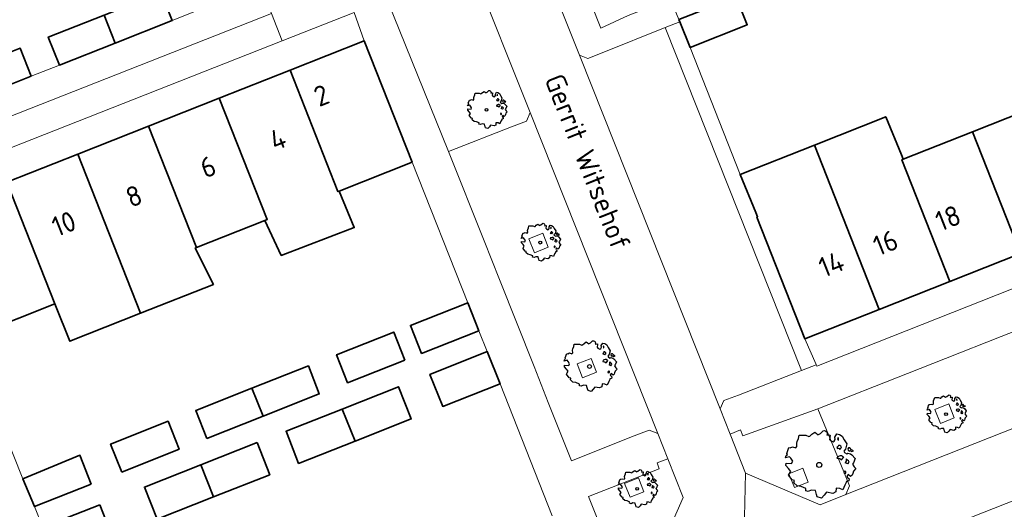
# Model space of a CAD drawing. Header units: metres. Extents: x 152391 to 157968, y 462336 to 467280.
# Tile 197 of 256: x 154615 to 154681, y 464828 to 464861. Entities that reach past the tile are written whole.
import ezdxf
from ezdxf.enums import TextEntityAlignment as Align

# ---------------------------------------------------------------- set-up
doc = ezdxf.new("R2010")
doc.units = ezdxf.units.M
doc.header["$LTSCALE"] = 0.75
doc.layers.get('0').update_dxf_attribs({"lineweight": 25})
for name, color, linetype, lineweight in [('B-GV-GR-BOOM-S', 252, 'Continuous', 25), ('B-WE-GR-BEPLANTING_CULTUUR_BODEMBEDEKKER-GV', 251, 'Continuous', 18), ('B-WE-GR-GROENVOORZIENING-GV', 251, 'Continuous', 18), ('B-WE-OG-BEBOUWING-GV', 6, 'Continuous', 35), ('B-WE-OG-BEBOUWING-T18', 1, 'Continuous', 18), ('B-WE-OG-TOPOGRAFIE-T18', 1, 'Continuous', 18), ('B-WE-VH-VERHARDING_BETONSTRAATSTEEN-GV', 251, 'Continuous', 18), ('B-WE-VH-VERHARDING_TEGEL-GV', 251, 'Continuous', 18)]:
    doc.layers.add(name, color=color, linetype=linetype, lineweight=lineweight)
doc.styles.add('NLCS-ISO-M750-T18', font='NLCS-ISO.ttf', dxfattribs={"height": 1.35})

# ---------------------------------------------------------------- blocks, each defined once
blk = doc.blocks.new('SGR-BOOM_21_30')
at = {"linetype": 'Continuous'}
for p, q in [((-1.109, 1.187), (-1.051, 1.335)), ((-1.051, 1.335), (-1.016, 1.499)), ((-1.016, 1.499), (-0.668, 1.499)), ((-0.668, 1.499), (-0.516, 1.433)), ((-0.516, 1.433), (-0.47, 1.45)), ((-0.47, 1.45), (-0.365, 1.548)), ((-0.365, 1.548), (-0.226, 1.647)), ((-0.226, 1.647), (-0.133, 1.581)), ((-0.133, 1.581), (-0.063, 1.515)), ((-0.063, 1.515), (0.065, 1.581)), ((0.065, 1.581), (0.205, 1.712)), ((0.205, 1.712), (0.263, 1.729)), ((0.263, 1.729), (0.333, 1.696)), ((0.333, 1.696), (0.391, 1.647)), ((0.402, 1.532), (0.379, 1.499)), ((0.379, 1.499), (0.53, 1.515)), ((0.391, 1.647), (0.402, 1.532)), ((0.542, 1.483), (0.507, 1.285)), ((0.53, 1.515), (0.542, 1.483)), ((0.786, 1.4), (0.891, 1.565)), ((0.798, 1.285), (0.786, 1.4)), ((0.891, 1.565), (1.019, 1.532)), ((0.972, 1.368), (0.926, 1.335)), ((0.926, 1.335), (0.949, 1.253)), ((0.961, 1.269), (0.972, 1.368)), ((1.019, 1.532), (1.158, 1.45)), ((1.158, 1.45), (1.251, 1.269)), ((-1.633, 0.579), (-1.528, 0.875)), ((-1.528, 0.875), (-1.458, 0.858)), ((-1.458, 0.858), (-1.342, 0.908)), ((-1.342, 0.908), (-1.179, 0.858)), ((-1.179, 0.858), (-1.121, 0.924)), ((-1.133, 1.088), (-1.109, 1.187)), ((-1.121, 0.924), (-1.133, 1.088)), ((0.507, 1.285), (0.565, 1.236)), ((0.565, 1.236), (0.693, 1.154)), ((0.693, 1.154), (0.751, 1.203)), ((0.751, 1.203), (0.798, 1.285)), ((0.937, 0.908), (0.891, 0.875)), ((0.891, 0.875), (0.926, 0.825)), ((0.926, 0.825), (0.984, 0.842)), ((0.972, 0.973), (0.937, 0.908)), ((0.949, 1.253), (0.961, 1.236)), ((1.03, 0.973), (0.972, 0.973)), ((0.984, 0.842), (1.03, 0.776)), ((1.077, 0.94), (1.03, 0.973)), ((1.03, 0.776), (1.077, 0.842)), ((1.124, 0.875), (1.077, 0.94)), ((1.077, 0.842), (1.124, 0.875)), ((1.321, 0.793), (1.228, 0.694)), ((1.228, 0.694), (1.275, 0.628)), ((1.251, 1.269), (1.379, 1.055)), ((1.379, 1.055), (1.321, 0.793)), ((1.472, 0.858), (1.438, 0.809)), ((1.438, 0.809), (1.461, 0.743)), ((1.461, 0.743), (1.531, 0.694)), ((1.542, 0.858), (1.472, 0.858)), ((1.531, 0.727), (1.635, 0.678)), ((1.531, 0.694), (1.542, 0.727)), ((1.624, 0.76), (1.542, 0.858)), ((1.728, 0.71), (1.624, 0.76)), ((1.635, 0.678), (1.728, 0.71)), ((-1.703, 0.365), (-1.656, 0.48)), ((-1.493, 0.415), (-1.703, 0.365)), ((-1.679, -0.029), (-1.668, 0.086)), ((-1.668, 0.086), (-1.389, 0.07)), ((-1.656, 0.48), (-1.598, 0.53)), ((-1.598, 0.53), (-1.633, 0.579)), ((-1.423, 0.333), (-1.493, 0.415)), ((-1.33, 0.185), (-1.423, 0.333)), ((-1.389, 0.07), (-1.33, 0.185)), ((0.926, 0.415), (0.891, 0.333)), ((0.891, 0.333), (1.03, 0.316)), ((1.054, 0.464), (0.926, 0.415)), ((1.03, 0.316), (1.112, 0.251)), ((1.112, 0.464), (1.054, 0.464)), ((1.217, 0.398), (1.112, 0.464)), ((1.112, 0.251), (1.205, 0.365)), ((1.205, 0.365), (1.24, 0.415)), ((1.275, 0.628), (1.379, 0.563)), ((1.344, 0.185), (1.31, 0.103)), ((1.434, 0.049), (1.31, 0.103)), ((1.356, 0.3), (1.344, 0.234)), ((1.344, 0.234), (1.344, 0.185)), ((1.426, 0.234), (1.356, 0.3)), ((1.379, 0.563), (1.438, 0.595)), ((1.472, 0.201), (1.426, 0.234)), ((1.434, 0.049), (1.507, 0.136)), ((1.438, 0.595), (1.565, 0.563)), ((1.507, 0.136), (1.472, 0.201)), ((1.565, 0.563), (1.635, 0.513)), ((1.635, 0.513), (1.81, 0.316)), ((1.717, 0.103), (1.67, 0.037)), ((1.67, 0.037), (1.763, -0.094)), ((1.81, 0.316), (1.717, 0.103)), ((-1.54, -0.177), (-1.679, -0.029)), ((-1.551, -0.505), (-1.493, -0.423)), ((-1.354, -0.752), (-1.551, -0.505)), ((-1.435, -0.324), (-1.54, -0.177)), ((-1.493, -0.423), (-1.435, -0.324)), ((1.286, -0.292), (1.24, -0.357)), ((1.24, -0.357), (1.251, -0.423)), ((1.263, -0.423), (1.333, -0.407)), ((1.333, -0.341), (1.286, -0.292)), ((1.333, -0.407), (1.333, -0.341)), ((1.461, -0.472), (1.391, -0.587)), ((1.391, -0.587), (1.426, -0.637)), ((1.426, -0.637), (1.496, -0.702)), ((1.577, -0.587), (1.461, -0.472)), ((1.658, -0.522), (1.577, -0.587)), ((1.682, -0.423), (1.658, -0.522)), ((1.717, -0.308), (1.682, -0.423)), ((1.845, -0.177), (1.717, -0.308)), ((1.763, -0.094), (1.845, -0.177)), ((-1.249, -0.784), (-1.354, -0.752)), ((-1.272, -0.899), (-1.249, -0.784)), ((-1.109, -1.047), (-1.272, -0.899)), ((-0.912, -1.08), (-1.109, -1.047)), ((-0.668, -1.179), (-0.912, -1.08)), ((-0.679, -1.294), (-0.668, -1.179)), ((-0.551, -1.326), (-0.679, -1.294)), ((-0.4, -1.261), (-0.551, -1.326)), ((-0.191, -1.277), (-0.4, -1.261)), ((-0.156, -1.425), (-0.191, -1.277)), ((0.844, -1.162), (0.833, -1.359)), ((1.03, -1.179), (0.844, -1.162)), ((1.182, -1.244), (1.03, -1.179)), ((1.286, -1.014), (1.182, -1.244)), ((1.356, -0.883), (1.286, -1.014)), ((1.368, -0.834), (1.356, -0.883)), ((1.484, -0.801), (1.368, -0.834)), ((1.496, -0.702), (1.484, -0.801)), ((-0.133, -1.491), (-0.156, -1.425)), ((-0.098, -1.606), (-0.133, -1.491)), ((0.112, -1.671), (-0.098, -1.606)), ((0.251, -1.524), (0.112, -1.671)), ((0.356, -1.376), (0.251, -1.524)), ((0.682, -1.441), (0.356, -1.376)), ((0.833, -1.359), (0.682, -1.441))]:
    blk.add_line(p, q, dxfattribs=at)
blk.add_circle((0, 0), 0.126, dxfattribs=at)
blk = doc.blocks.new('SGR-BOOM_31_50')
at = {"linetype": 'Continuous'}
for p, q in [((-1.402, 1.78), (-1.355, 1.999)), ((-1.355, 1.999), (-0.89, 1.999)), ((-0.89, 1.999), (-0.688, 1.911)), ((-0.626, 1.933), (-0.487, 2.064)), ((-0.487, 2.064), (-0.301, 2.196)), ((-0.301, 2.196), (-0.177, 2.108)), ((-0.177, 2.108), (-0.084, 2.02)), ((-0.084, 2.02), (0.087, 2.108)), ((0.087, 2.108), (0.273, 2.283)), ((0.273, 2.283), (0.351, 2.305)), ((0.351, 2.305), (0.444, 2.261)), ((0.444, 2.261), (0.521, 2.196)), ((0.537, 2.042), (0.506, 1.999)), ((0.506, 1.999), (0.707, 2.02)), ((0.521, 2.196), (0.537, 2.042)), ((0.707, 2.02), (0.723, 1.977)), ((1.048, 1.867), (1.188, 2.086)), ((1.188, 2.086), (1.358, 2.042)), ((1.358, 2.042), (1.545, 1.933)), ((-1.51, 1.451), (-1.479, 1.582)), ((-1.495, 1.232), (-1.51, 1.451)), ((-1.479, 1.582), (-1.402, 1.78)), ((-0.688, 1.911), (-0.626, 1.933)), ((0.723, 1.977), (0.676, 1.714)), ((0.676, 1.714), (0.754, 1.648)), ((0.754, 1.648), (0.924, 1.539)), ((0.924, 1.539), (1.002, 1.604)), ((1.002, 1.604), (1.064, 1.714)), ((1.064, 1.714), (1.048, 1.867)), ((1.296, 1.823), (1.234, 1.78)), ((1.234, 1.78), (1.265, 1.67)), ((1.265, 1.67), (1.281, 1.648)), ((1.281, 1.692), (1.296, 1.823)), ((1.545, 1.933), (1.669, 1.692)), ((1.669, 1.692), (1.839, 1.407)), ((1.839, 1.407), (1.762, 1.057)), ((-2.208, 0.641), (-2.131, 0.706)), ((-2.177, 0.772), (-2.038, 1.166)), ((-2.131, 0.706), (-2.177, 0.772)), ((-2.038, 1.166), (-1.944, 1.144)), ((-1.944, 1.144), (-1.789, 1.21)), ((-1.789, 1.21), (-1.572, 1.144)), ((-1.572, 1.144), (-1.495, 1.232)), ((1.25, 1.21), (1.188, 1.166)), ((1.188, 1.166), (1.234, 1.101)), ((1.234, 1.101), (1.312, 1.122)), ((1.296, 1.298), (1.25, 1.21)), ((1.374, 1.298), (1.296, 1.298)), ((1.312, 1.122), (1.374, 1.035)), ((1.436, 1.254), (1.374, 1.298)), ((1.374, 1.035), (1.436, 1.122)), ((1.498, 1.166), (1.436, 1.254)), ((1.436, 1.122), (1.498, 1.166)), ((1.762, 1.057), (1.638, 0.925)), ((1.638, 0.925), (1.7, 0.838)), ((1.7, 0.838), (1.839, 0.75)), ((1.839, 0.75), (1.917, 0.794)), ((1.963, 1.144), (1.917, 1.079)), ((1.917, 1.079), (1.948, 0.991)), ((1.917, 0.794), (2.087, 0.75)), ((1.948, 0.991), (2.041, 0.925)), ((2.056, 1.144), (1.963, 1.144)), ((2.041, 0.969), (2.18, 0.903)), ((2.041, 0.925), (2.056, 0.969)), ((2.165, 1.013), (2.056, 1.144)), ((2.087, 0.75), (2.18, 0.684)), ((2.304, 0.947), (2.165, 1.013)), ((2.18, 0.903), (2.304, 0.947)), ((2.18, 0.684), (2.413, 0.422)), ((-2.27, 0.487), (-2.208, 0.641)), ((-1.991, 0.553), (-2.27, 0.487)), ((-2.239, -0.038), (-2.224, 0.115)), ((-2.224, 0.115), (-1.851, 0.093)), ((-1.898, 0.444), (-1.991, 0.553)), ((-1.774, 0.246), (-1.898, 0.444)), ((-1.851, 0.093), (-1.774, 0.246)), ((1.234, 0.553), (1.188, 0.444)), ((1.188, 0.444), (1.374, 0.422)), ((1.405, 0.619), (1.234, 0.553)), ((1.374, 0.422), (1.483, 0.334)), ((1.483, 0.619), (1.405, 0.619)), ((1.622, 0.531), (1.483, 0.619)), ((1.483, 0.334), (1.607, 0.487)), ((1.607, 0.487), (1.653, 0.553)), ((1.793, 0.246), (1.746, 0.137)), ((1.911, 0.065), (1.746, 0.137)), ((1.808, 0.4), (1.793, 0.312)), ((1.793, 0.312), (1.793, 0.246)), ((1.901, 0.312), (1.808, 0.4)), ((1.963, 0.268), (1.901, 0.312)), ((1.911, 0.065), (2.01, 0.181)), ((2.01, 0.181), (1.963, 0.268)), ((2.289, 0.137), (2.227, 0.049)), ((2.227, 0.049), (2.351, -0.126)), ((2.413, 0.422), (2.289, 0.137)), ((-2.053, -0.235), (-2.239, -0.038)), ((-2.069, -0.673), (-1.991, -0.564)), ((-1.913, -0.433), (-2.053, -0.235)), ((-1.991, -0.564), (-1.913, -0.433)), ((1.715, -0.389), (1.653, -0.476)), ((1.653, -0.476), (1.669, -0.564)), ((1.684, -0.564), (1.777, -0.542)), ((1.777, -0.454), (1.715, -0.389)), ((1.777, -0.542), (1.777, -0.454)), ((1.948, -0.63), (1.855, -0.783)), ((2.103, -0.783), (1.948, -0.63)), ((2.242, -0.564), (2.211, -0.695)), ((2.289, -0.411), (2.242, -0.564)), ((2.459, -0.235), (2.289, -0.411)), ((2.351, -0.126), (2.459, -0.235)), ((-1.805, -1.002), (-2.069, -0.673)), ((-1.665, -1.046), (-1.805, -1.002)), ((-1.696, -1.199), (-1.665, -1.046)), ((-1.479, -1.396), (-1.696, -1.199)), ((1.808, -1.177), (1.715, -1.352)), ((1.824, -1.112), (1.808, -1.177)), ((1.979, -1.068), (1.824, -1.112)), ((1.855, -0.783), (1.901, -0.849)), ((1.901, -0.849), (1.994, -0.936)), ((1.994, -0.936), (1.979, -1.068)), ((2.211, -0.695), (2.103, -0.783)), ((-1.216, -1.44), (-1.479, -1.396)), ((-0.89, -1.571), (-1.216, -1.44)), ((-0.906, -1.725), (-0.89, -1.571)), ((-0.735, -1.769), (-0.906, -1.725)), ((-0.533, -1.681), (-0.735, -1.769)), ((-0.254, -1.703), (-0.533, -1.681)), ((-0.208, -1.9), (-0.254, -1.703)), ((-0.177, -1.988), (-0.208, -1.9)), ((0.475, -1.834), (0.335, -2.031)), ((0.909, -1.922), (0.475, -1.834)), ((1.11, -1.812), (0.909, -1.922)), ((1.126, -1.55), (1.11, -1.812)), ((1.374, -1.571), (1.126, -1.55)), ((1.576, -1.659), (1.374, -1.571)), ((1.715, -1.352), (1.576, -1.659)), ((-0.13, -2.141), (-0.177, -1.988)), ((0.149, -2.229), (-0.13, -2.141)), ((0.335, -2.031), (0.149, -2.229))]:
    blk.add_line(p, q, dxfattribs=at)
blk.add_circle((0, 0), 0.169, dxfattribs=at)
blk = doc.blocks.new('SGR-BOOM_0_20')
at = {"linetype": 'Continuous'}
for p, q in [((-1.094, 0.644), (-1.007, 0.681)), ((-1.007, 0.681), (-0.884, 0.644)), ((-0.884, 0.644), (-0.841, 0.693)), ((-0.85, 0.816), (-0.832, 0.89)), ((-0.841, 0.693), (-0.85, 0.816)), ((-0.832, 0.89), (-0.788, 1.001)), ((-0.788, 1.001), (-0.762, 1.124)), ((-0.762, 1.124), (-0.501, 1.124)), ((-0.501, 1.124), (-0.387, 1.075)), ((-0.387, 1.075), (-0.352, 1.087)), ((-0.352, 1.087), (-0.274, 1.161)), ((-0.274, 1.161), (-0.169, 1.235)), ((-0.169, 1.235), (-0.099, 1.186)), ((-0.099, 1.186), (-0.047, 1.137)), ((-0.047, 1.137), (0.049, 1.186)), ((0.049, 1.186), (0.154, 1.284)), ((0.154, 1.284), (0.197, 1.297)), ((0.197, 1.297), (0.25, 1.272)), ((0.25, 1.272), (0.293, 1.235)), ((0.302, 1.149), (0.284, 1.124)), ((0.284, 1.124), (0.398, 1.137)), ((0.293, 1.235), (0.302, 1.149)), ((0.407, 1.112), (0.38, 0.964)), ((0.38, 0.964), (0.424, 0.927)), ((0.398, 1.137), (0.407, 1.112)), ((0.424, 0.927), (0.52, 0.865)), ((0.52, 0.865), (0.564, 0.902)), ((0.564, 0.902), (0.598, 0.964)), ((0.59, 1.05), (0.668, 1.173)), ((0.598, 0.964), (0.59, 1.05)), ((0.668, 1.173), (0.764, 1.149)), ((0.703, 0.681), (0.668, 0.656)), ((0.729, 1.026), (0.694, 1.001)), ((0.694, 1.001), (0.712, 0.939)), ((0.729, 0.73), (0.703, 0.681)), ((0.712, 0.939), (0.721, 0.927)), ((0.721, 0.952), (0.729, 1.026)), ((0.773, 0.73), (0.729, 0.73)), ((0.764, 1.149), (0.869, 1.087)), ((0.808, 0.705), (0.773, 0.73)), ((0.843, 0.656), (0.808, 0.705)), ((0.869, 1.087), (0.939, 0.952)), ((0.939, 0.952), (1.035, 0.792)), ((1.035, 0.792), (0.991, 0.594)), ((-1.277, 0.274), (-1.242, 0.36)), ((-1.12, 0.311), (-1.277, 0.274)), ((-1.259, -0.022), (-1.251, 0.065)), ((-1.251, 0.065), (-1.041, 0.052)), ((-1.242, 0.36), (-1.198, 0.397)), ((-1.225, 0.434), (-1.146, 0.656)), ((-1.198, 0.397), (-1.225, 0.434)), ((-1.146, 0.656), (-1.094, 0.644)), ((-1.068, 0.249), (-1.12, 0.311)), ((-0.998, 0.139), (-1.068, 0.249)), ((-1.041, 0.052), (-0.998, 0.139)), ((0.668, 0.656), (0.694, 0.619)), ((0.694, 0.311), (0.668, 0.249)), ((0.668, 0.249), (0.773, 0.237)), ((0.694, 0.619), (0.738, 0.631)), ((0.79, 0.348), (0.694, 0.311)), ((0.738, 0.631), (0.773, 0.582)), ((0.773, 0.582), (0.808, 0.631)), ((0.773, 0.237), (0.834, 0.188)), ((0.834, 0.348), (0.79, 0.348)), ((0.808, 0.631), (0.843, 0.656)), ((0.912, 0.299), (0.834, 0.348)), ((0.834, 0.188), (0.904, 0.274)), ((0.904, 0.274), (0.93, 0.311)), ((0.991, 0.594), (0.921, 0.521)), ((0.921, 0.521), (0.956, 0.471)), ((0.956, 0.471), (1.035, 0.422)), ((1.008, 0.139), (0.982, 0.077)), ((1.075, 0.037), (0.982, 0.077)), ((1.017, 0.225), (1.008, 0.176)), ((1.008, 0.176), (1.008, 0.139)), ((1.069, 0.176), (1.017, 0.225)), ((1.035, 0.422), (1.078, 0.447)), ((1.104, 0.151), (1.069, 0.176)), ((1.075, 0.037), (1.13, 0.102)), ((1.104, 0.644), (1.078, 0.607)), ((1.078, 0.607), (1.096, 0.557)), ((1.078, 0.447), (1.174, 0.422)), ((1.096, 0.557), (1.148, 0.521)), ((1.157, 0.644), (1.104, 0.644)), ((1.13, 0.102), (1.104, 0.151)), ((1.148, 0.545), (1.226, 0.508)), ((1.148, 0.521), (1.157, 0.545)), ((1.218, 0.57), (1.157, 0.644)), ((1.174, 0.422), (1.226, 0.385)), ((1.296, 0.533), (1.218, 0.57)), ((1.226, 0.508), (1.296, 0.533)), ((1.226, 0.385), (1.357, 0.237)), ((1.287, 0.077), (1.253, 0.028)), ((1.253, 0.028), (1.322, -0.071)), ((1.357, 0.237), (1.287, 0.077)), ((-1.155, -0.132), (-1.259, -0.022)), ((-1.164, -0.379), (-1.12, -0.317)), ((-1.015, -0.564), (-1.164, -0.379)), ((-1.076, -0.243), (-1.155, -0.132)), ((-1.12, -0.317), (-1.076, -0.243)), ((-0.937, -0.588), (-1.015, -0.564)), ((-0.954, -0.675), (-0.937, -0.588)), ((0.965, -0.219), (0.93, -0.268)), ((0.93, -0.268), (0.939, -0.317)), ((0.947, -0.317), (1, -0.305)), ((1, -0.256), (0.965, -0.219)), ((1, -0.305), (1, -0.256)), ((1.026, -0.625), (1.017, -0.662)), ((1.113, -0.601), (1.026, -0.625)), ((1.096, -0.354), (1.043, -0.44)), ((1.043, -0.44), (1.069, -0.477)), ((1.069, -0.477), (1.122, -0.527)), ((1.183, -0.44), (1.096, -0.354)), ((1.122, -0.527), (1.113, -0.601)), ((1.244, -0.391), (1.183, -0.44)), ((1.261, -0.317), (1.244, -0.391)), ((1.287, -0.231), (1.261, -0.317)), ((1.383, -0.132), (1.287, -0.231)), ((1.322, -0.071), (1.383, -0.132)), ((-0.832, -0.785), (-0.954, -0.675)), ((-0.684, -0.81), (-0.832, -0.785)), ((-0.501, -0.884), (-0.684, -0.81)), ((-0.509, -0.97), (-0.501, -0.884)), ((-0.413, -0.995), (-0.509, -0.97)), ((-0.3, -0.946), (-0.413, -0.995)), ((-0.143, -0.958), (-0.3, -0.946)), ((-0.117, -1.069), (-0.143, -0.958)), ((-0.099, -1.118), (-0.117, -1.069)), ((-0.073, -1.204), (-0.099, -1.118)), ((0.084, -1.254), (-0.073, -1.204)), ((0.188, -1.143), (0.084, -1.254)), ((0.267, -1.032), (0.188, -1.143)), ((0.511, -1.081), (0.267, -1.032)), ((0.625, -1.019), (0.511, -1.081)), ((0.633, -0.872), (0.625, -1.019)), ((0.773, -0.884), (0.633, -0.872)), ((0.886, -0.933), (0.773, -0.884)), ((0.965, -0.761), (0.886, -0.933)), ((1.017, -0.662), (0.965, -0.761))]:
    blk.add_line(p, q, dxfattribs=at)
blk.add_circle((0, 0), 0.0948, dxfattribs=at)

msp = doc.modelspace()

# ---------------------------------------------------------------- linework, layer by layer
at = {"layer": 'B-WE-GR-BEPLANTING_CULTUUR_BODEMBEDEKKER-GV'}
msp.add_lwpolyline([(154643.66, 464851.906), (154647.867, 464853.548), (154648.87, 464853.94), (154649.12, 464854.52), (154645.224, 464864.328), (154639.54, 464862.09)], close=True, dxfattribs=at)
at = {"layer": 'B-WE-GR-GROENVOORZIENING-GV'}
for points in [[(154649.041, 464846.056), (154649.408, 464845.126), (154650.338, 464845.493), (154649.971, 464846.423)], [(154652.272, 464837.677), (154652.64, 464836.747), (154653.57, 464837.114), (154653.202, 464838.044)], [(154676.255, 464834.619), (154676.622, 464833.689), (154677.552, 464834.056), (154677.185, 464834.986)], [(154666.466, 464830.312), (154666.833, 464829.382), (154667.763, 464829.75), (154667.396, 464830.68)], [(154655.449, 464829.662), (154655.817, 464828.732), (154656.747, 464829.1), (154656.379, 464830.03)]]:
    msp.add_lwpolyline(points, close=True, dxfattribs=at)
at = {"layer": 'B-WE-OG-BEBOUWING-GV'}
for points in [[(154620.572, 464861.05), (154621.31, 464859.177), (154625.12, 464860.68), (154624.4, 464862.56)], [(154659.09, 464860.75), (154659.15, 464860.601), (154659.84, 464858.88), (154663.67, 464860.4), (154662.93, 464862.27)], [(154621.31, 464859.177), (154620.572, 464861.05), (154616.82, 464859.57), (154617.567, 464857.7)], [(154641.213, 464851.19), (154637.993, 464859.313), (154633.028, 464857.352), (154636.239, 464849.22), (154636.319, 464849.252)], [(154615.667, 464856.945), (154614.95, 464858.82), (154611.11, 464857.31), (154611.86, 464855.442)], [(154631.335, 464847.278), (154632.438, 464844.94), (154637.33, 464846.804), (154636.319, 464849.252), (154636.239, 464849.22), (154633.028, 464857.352), (154628.277, 464855.476), (154631.498, 464847.343)], [(154628.277, 464855.476), (154623.535, 464853.603), (154626.757, 464845.465), (154631.335, 464847.278), (154631.498, 464847.343)], [(154683.519, 464855.103), (154678.782, 464853.23), (154681.996, 464845.073), (154686.74, 464846.951)], [(154668.172, 464852.337), (154672.506, 464841.316), (154677.252, 464843.195), (154674.039, 464851.355), (154674.125, 464851.389), (154674.006, 464851.689), (154672.953, 464854.23)], [(154623.014, 464841.062), (154627.897, 464842.995), (154626.678, 464845.434), (154626.757, 464845.465), (154623.535, 464853.603), (154618.795, 464851.731)], [(154677.252, 464843.195), (154681.996, 464845.073), (154678.782, 464853.23), (154674.125, 464851.389), (154674.039, 464851.355)], [(154618.795, 464851.731), (154614.052, 464849.858), (154617.263, 464841.705), (154617.302, 464841.591), (154618.274, 464839.186), (154623.014, 464841.062)], [(154667.54, 464839.35), (154672.506, 464841.316), (154668.172, 464852.337), (154663.195, 464850.367), (154664.249, 464847.826), (154664.365, 464847.531), (154664.32, 464847.513)], [(154617.263, 464841.705), (154614.052, 464849.858), (154609.07, 464847.89), (154612.3, 464839.74)], [(154645.68, 464839.89), (154644.94, 464841.773), (154641.1, 464840.25), (154641.85, 464838.37)], [(154640.72, 464837.92), (154639.98, 464839.8), (154636.15, 464838.29), (154636.89, 464836.41)], [(154647.103, 464836.336), (154646.237, 464838.499), (154642.4, 464836.97), (154643.27, 464834.82)], [(154631.217, 464834.162), (154634.99, 464835.66), (154634.26, 464837.54), (154630.477, 464836.042)], [(154627.46, 464832.67), (154631.217, 464834.162), (154630.477, 464836.042), (154626.71, 464834.55)], [(154636.527, 464834.649), (154637.386, 464832.494), (154641.15, 464833.98), (154640.3, 464836.14)], [(154636.527, 464834.649), (154632.76, 464833.16), (154633.6, 464831), (154637.386, 464832.494)], [(154621.75, 464830.42), (154625.59, 464831.95), (154624.85, 464833.83), (154621, 464832.3)], [(154630.82, 464832.4), (154627.055, 464830.914), (154627.906, 464828.754), (154631.67, 464830.24)], [(154619.71, 464829.62), (154618.94, 464831.55), (154615.117, 464829.965), (154615.9, 464828.11)], [(154627.055, 464830.914), (154623.27, 464829.42), (154624.12, 464827.26), (154627.906, 464828.754)], [(154620.27, 464828.23), (154616.46, 464826.721), (154617.259, 464824.546), (154621.12, 464826.07)]]:
    msp.add_lwpolyline(points, close=True, dxfattribs=at)
at = {"layer": 'B-WE-VH-VERHARDING_BETONSTRAATSTEEN-GV'}
msp.add_lwpolyline([(154645.224, 464864.328), (154649.12, 464854.52), (154657.68, 464833), (154658.349, 464831.321), (154659.38, 464828.73), (154658.016, 464825.61), (154656.074, 464821.174), (154663.35, 464821.4), (154663.443, 464825.436), (154663.56, 464830.36), (154662.527, 464832.959), (154661.85, 464834.66), (154652.43, 464858.36), (154648.106, 464869.223)], dxfattribs=at)
for points in [[(154617.567, 464857.7), (154615.667, 464856.945), (154611.86, 464855.442), (154609.83, 464854.64), (154606.021, 464853.13), (154606.705, 464851.285), (154631.781, 464861.161), (154631.043, 464863.023), (154627.21, 464861.51), (154625.12, 464860.68), (154621.31, 464859.177)], [(154659.15, 464860.601), (154658.162, 464860.216), (154667.31, 464837.23), (154668.304, 464837.61), (154668.293, 464837.636), (154667.54, 464839.35), (154664.32, 464847.513), (154664.365, 464847.531), (154664.249, 464847.826), (154663.195, 464850.367), (154659.84, 464858.88)], [(154667.31, 464837.23), (154658.162, 464860.216), (154653.95, 464858.513), (154653, 464858.13), (154652.43, 464858.36), (154661.85, 464834.66), (154662.11, 464835.21), (154663.083, 464835.588)], [(154647.867, 464853.548), (154643.66, 464851.906), (154646.041, 464845.91), (154647.063, 464843.335), (154649.383, 464837.494), (154650.336, 464835.093), (154651.89, 464831.18), (154656.101, 464832.841), (154657.09, 464833.23), (154657.68, 464833), (154649.12, 464854.52), (154648.87, 464853.94)], [(154713.971, 464852.644), (154709.98, 464851.07), (154707.434, 464850.064), (154701.78, 464847.831), (154699.188, 464846.807), (154693.514, 464844.566), (154690.975, 464843.563), (154685.249, 464841.301), (154682.741, 464840.311), (154680.683, 464839.498), (154676.964, 464838.029), (154674.415, 464837.022), (154668.412, 464834.651), (154670.146, 464830.434), (154670.53, 464829.5), (154670.281, 464828.922), (154716.18, 464847.055), (154716.028, 464847.457), (154715.638, 464848.427)], [(154663.35, 464821.4), (154664.434, 464818.779), (154665.05, 464820.158), (154717.117, 464840.7), (154718.194, 464841.125), (154730.285, 464845.895), (154729.652, 464847.512), (154717.785, 464842.825), (154672.87, 464825.1)], [(154649.041, 464846.056), (154649.971, 464846.423), (154650.338, 464845.493), (154649.408, 464845.126)], [(154716.18, 464847.055), (154670.281, 464828.922), (154668.57, 464828.23), (154663.56, 464830.36), (154663.443, 464825.436), (154663.35, 464821.4), (154672.87, 464825.1), (154717.785, 464842.825)], [(154652.272, 464837.677), (154653.202, 464838.044), (154653.57, 464837.114), (154652.64, 464836.747)], [(154668.412, 464834.651), (154663.381, 464832.85), (154663.216, 464833.245), (154662.527, 464832.959), (154663.56, 464830.36), (154668.57, 464828.23), (154670.281, 464828.922), (154670.53, 464829.5), (154670.146, 464830.434)], [(154676.255, 464834.619), (154677.185, 464834.986), (154677.552, 464834.056), (154676.622, 464833.689)], [(154656.074, 464821.174), (154658.016, 464825.61), (154659.38, 464828.73), (154658.349, 464831.321), (154657.634, 464831.036), (154657.781, 464830.65), (154653.039, 464828.788)], [(154666.466, 464830.312), (154667.396, 464830.68), (154667.763, 464829.75), (154666.833, 464829.382)], [(154655.449, 464829.662), (154656.379, 464830.03), (154656.747, 464829.1), (154655.817, 464828.732)]]:
    msp.add_lwpolyline(points, close=True, dxfattribs=at)
at = {"layer": 'B-WE-VH-VERHARDING_TEGEL-GV'}
for points in [[(154659.15, 464860.601), (154659.09, 464860.75), (154658.532, 464862.147), (154655.69, 464861.02), (154653.85, 464860.18), (154644.21, 464884.48), (154646.11, 464885.16), (154650.776, 464887.016), (154649.78, 464889.52), (154649.4, 464890.5), (154649.22, 464890.46), (154649.04, 464890.51), (154641.52, 464887.55), (154641.255, 464886.926), (154648.106, 464869.223), (154652.43, 464858.36), (154653, 464858.13), (154653.95, 464858.513), (154658.162, 464860.216)], [(154606.705, 464851.285), (154607.37, 464849.435), (154632.506, 464859.328), (154631.781, 464861.161)]]:
    msp.add_lwpolyline(points, close=True, dxfattribs=at)
for points in [[(154623.191, 464804.579), (154624.888, 464805.249), (154617.259, 464824.546), (154616.46, 464826.721), (154615.9, 464828.11), (154615.117, 464829.965), (154607.37, 464849.435), (154606.705, 464851.285), (154606.021, 464853.13), (154606.003, 464853.123), (154605.241, 464854.97), (154597.132, 464875.411), (154595.805, 464878.91), (154595.551, 464879.71)], [(154656.074, 464821.174), (154653.039, 464828.788), (154657.781, 464830.65), (154657.634, 464831.036), (154658.349, 464831.321), (154657.68, 464833), (154657.09, 464833.23), (154656.101, 464832.841), (154651.89, 464831.18), (154650.336, 464835.093), (154649.383, 464837.494), (154647.063, 464843.335), (154646.041, 464845.91), (154643.66, 464851.906), (154639.54, 464862.09)], [(154631.781, 464861.161), (154632.506, 464859.328), (154637.325, 464861.225), (154637.993, 464859.313), (154641.213, 464851.19), (154644.94, 464841.773), (154645.68, 464839.89), (154646.237, 464838.499), (154647.103, 464836.336), (154650.603, 464827.493)], [(154711.55, 464854.62), (154668.34, 464837.53), (154668.304, 464837.61), (154667.31, 464837.23), (154663.083, 464835.588), (154662.11, 464835.21), (154661.85, 464834.66), (154662.527, 464832.959), (154663.216, 464833.245), (154663.381, 464832.85), (154668.412, 464834.651), (154674.415, 464837.022), (154676.964, 464838.029), (154680.683, 464839.498), (154682.741, 464840.311)]]:
    msp.add_lwpolyline(points, dxfattribs=at)

# ---------------------------------------------------------------- block references
at = {"layer": 'B-GV-GR-BOOM-S', "transparency": 33554559}
for name, p in [('SGR-BOOM_0_20', (154646.2, 464854.7)), ('SGR-BOOM_0_20', (154649.8, 464845.8)), ('SGR-BOOM_21_30', (154653.1, 464837.5)), ('SGR-BOOM_0_20', (154677, 464834.3)), ('SGR-BOOM_31_50', (154668.5, 464830.9)), ('SGR-BOOM_0_20', (154656.3, 464829.3))]:
    msp.add_blockref(name, p, dxfattribs=at)

# ---------------------------------------------------------------- texts
at = {"layer": 'B-WE-OG-BEBOUWING-T18', "style": 'NLCS-ISO-M750-T18'}
for s, rotation, p in [('2', 21.6, (154635.137, 464855.663)), ('4', 21.5, (154632.207, 464852.727)), ('6', 21.5, (154627.53, 464850.88)), ('8', 21.5, (154622.566, 464848.92)), ('18', 21.6, (154677.129, 464847.448)), ('10', 21.5, (154617.87, 464847.065)), ('16', 21.6, (154672.94, 464845.79)), ('14', 21.6, (154669.307, 464844.352))]:
    msp.add_text(s, height=1.35, rotation=rotation, dxfattribs=at).set_placement(p, align=Align.MIDDLE)
at = {"layer": 'B-WE-OG-TOPOGRAFIE-T18', "style": 'NLCS-ISO-M750-T18'}
msp.add_text('Gerrit Witsehof', height=1.35, rotation=291.6, dxfattribs=at).set_placement((154652.989, 464851.199), align=Align.MIDDLE)

doc.saveas('drawing.dxf')
